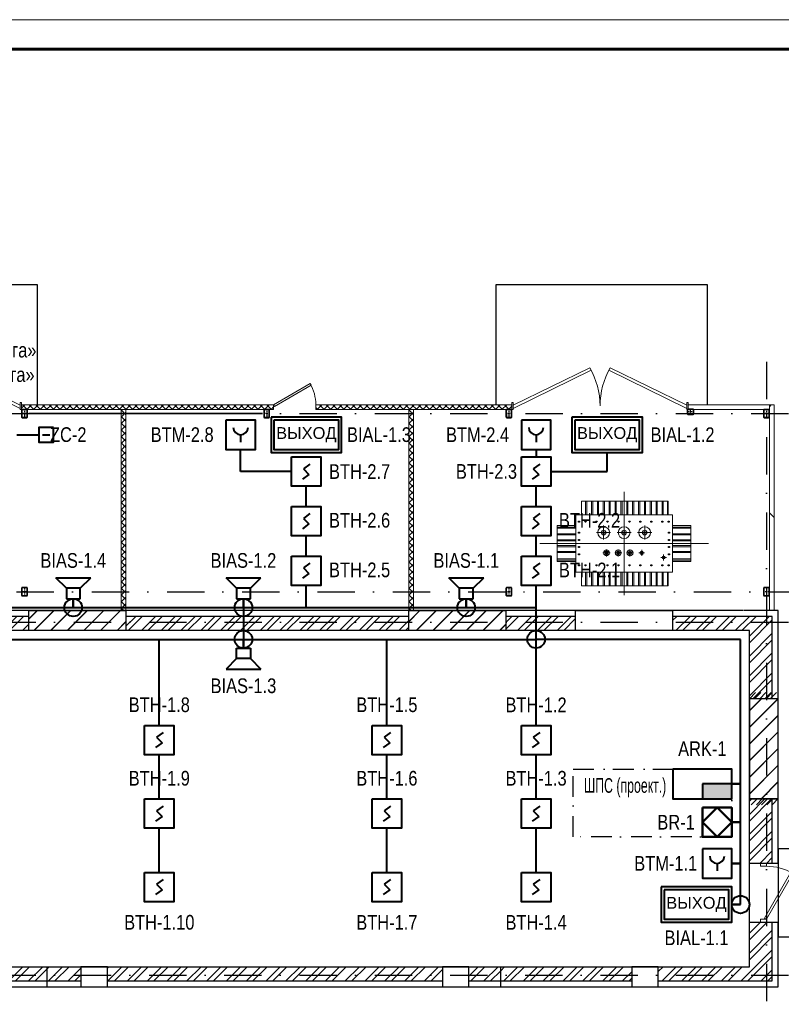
# Model space of a CAD drawing. Header units: millimetres. Extents: x 523431 to 527346, y -48565 to -47721.
# Tile 97 of 221: x 524954 to 525083, y -47888 to -47721. Entities that reach past the tile are written whole.
import ezdxf
from ezdxf import colors
from ezdxf.entities.mleader import LeaderData, LeaderLine
from ezdxf.enums import TextEntityAlignment as Align
from ezdxf.math import Vec2, Vec3

# ---------------------------------------------------------------- set-up
doc = ezdxf.new("R2010")
doc.units = ezdxf.units.MM
for name, pattern in [('CENTER', [50.8, 31.75, -6.35, 6.35, -6.35]), ('DASHDOT', [25.4, 12.7, -6.35, 0, -6.35]), ('GOST2.303 5', [24, 20, -1.5, 1, -1.5]), ('штриховаяX2', [38.1, 25.4, -12.7]), ('Штрихпунктирная', [670.277762, 352.777767, -176.388884, 0, -141.111112])]:
    doc.linetypes.add(name, pattern=pattern)
for name, color, linetype, lineweight in [('02 План', 7, 'Continuous', 25), ('centre', 1, 'CENTER', 15), ('main', 162, 'Continuous', 15), ('А_СЭНДВИЧ', 30, 'Continuous', 5), ('ВК-линия контур', 132, 'Continuous', 15), ('ВК-линия толстая', 30, 'Continuous', 60), ('ВК-Текст', 1, 'Continuous', 30), ('Двери', 250, 'Continuous', 9), ('Оповещение', 5, 'Continuous', 50), ('Пожарка', 1, 'Continuous', 40), ('Пожарная сигнализация', 1, 'Continuous', 50)]:
    doc.layers.add(name, color=color, linetype=linetype, lineweight=lineweight)
doc.layers.add('03_Осевые', color=4, linetype='GOST2.303 5')
doc.layers.add('Двери ArchiCAD_Ном._пера__3', color=7, linetype='Continuous', lineweight=18, true_color=0xff6500)
doc.styles.get("Standard").update_dxf_attribs({"font": 'arial.ttf'})
pattern_1 = [(45, (523955.264, -46927.785), (-1.683798, 1.683798), []), (45, (523956.3866, -46927.785), (-1.683798, 1.683798), [])]

# ---------------------------------------------------------------- blocks, each defined once
blk = doc.blocks.new('A$C6DC02123')
for points in [[(820, 792, 1), (798, 792, 1)], [(1080, 792, 1), (1058, 792, 1)], [(1341, 792, 1), (1318, 792, 1)], [(857, 535, 1), (835, 535, 1)], [(1006, 535, 1), (984, 535, 1)], [(1155, 535, 1), (1132, 535, 1)], [(1303, 535, 1), (1281, 535, 1)]]:
    blk.add_hatch(color=256).paths.add_polyline_path(points)
for centre, radius in [((498, 931), 7.44), ((580, 931), 7.44), ((719, 931), 7.44), ((858, 931), 7.44), ((997, 931), 7.44), ((1136, 931), 7.44), ((1275, 931), 7.44), ((1414, 931), 7.44), ((1553, 931), 7.44), ((1632, 931), 7.44), ((498, 792), 7.44), ((809, 792), 11.2), ((1069, 792), 11.2), ((1329, 792), 11.2), ((1637, 792), 7.44), ((498, 699), 7.44), ((1637, 699), 7.44), ((498, 610), 7.44), ((498, 517), 7.44), ((1637, 610), 7.44), ((1637, 517), 7.44), ((498, 378), 7.44), ((580, 378), 7.44), ((719, 378), 7.44), ((858, 378), 7.44), ((997, 378), 7.44), ((1136, 378), 7.44), ((1275, 378), 7.44), ((1414, 378), 7.44), ((1553, 378), 7.44), ((1632, 378), 7.44)]:
    blk.add_circle(centre, radius)
at = {"layer": 'centre', "lineweight": 15, "ltscale": 100}
for p, q in [((1069, 1309), (1069, 0)), ((809, 703), (809, 881)), ((1069, 703), (1069, 881)), ((1329, 703), (1329, 881)), ((720, 792), (898, 792)), ((980, 792), (1158, 792)), ((1240, 792), (1419, 792)), ((0, 654), (2138, 655)), ((801, 535), (891, 535)), ((846, 491), (846, 580)), ((950, 535), (1039, 535)), ((995, 491), (995, 580)), ((1099, 535), (1188, 535)), ((1143, 491), (1143, 580)), ((1256, 535), (1328, 535)), ((1292, 572), (1292, 499)), ((1568, 513), (1568, 441)), ((1532, 477), (1605, 477))]:
    blk.add_line(p, q, dxfattribs=at)
at = {"layer": 'main', "lineweight": 15, "ltscale": 100}
for p, q in [((1628, 1190), (530, 1190)), ((530, 1190), (530, 1016)), ((582, 1190), (582, 1016)), ((597, 1190), (597, 1016)), ((656, 1190), (656, 1016)), ((671, 1190), (671, 1016)), ((731, 1190), (731, 1016)), ((746, 1190), (746, 1016)), ((805, 1190), (805, 1016)), ((820, 1190), (820, 1016)), ((879, 1190), (879, 1016)), ((894, 1190), (894, 1016)), ((954, 1190), (954, 1016)), ((969, 1190), (969, 1016)), ((1028, 1190), (1028, 1016)), ((1043, 1190), (1043, 1016)), ((1103, 1190), (1103, 1016)), ((1117, 1190), (1117, 1016)), ((1177, 1190), (1177, 1016)), ((1192, 1190), (1192, 1016)), ((1251, 1190), (1251, 1016)), ((1266, 1190), (1266, 1016)), ((1326, 1190), (1326, 1016)), ((1341, 1190), (1341, 1016)), ((1400, 1190), (1400, 1016)), ((1415, 1190), (1415, 1016)), ((1474, 1190), (1474, 1016)), ((1489, 1190), (1489, 1016)), ((1549, 1190), (1549, 1016)), ((1564, 1190), (1564, 1016)), ((1617, 1190), (1617, 1016)), ((1628, 1190), (1628, 1016)), ((456, 1016), (1683, 1016)), ((456, 1016), (456, 293)), ((1683, 1016), (1683, 293)), ((223, 883), (223, 427)), ((223, 883), (456, 883)), ((1915, 883), (1683, 883)), ((1915, 883), (1915, 427)), ((223, 862), (456, 862)), ((223, 847), (456, 847)), ((223, 776), (456, 776)), ((223, 762), (456, 762)), ((1915, 862), (1683, 862)), ((1915, 847), (1683, 847)), ((1915, 776), (1683, 776)), ((1915, 762), (1683, 762)), ((223, 702), (456, 702)), ((223, 687), (456, 687)), ((223, 628), (456, 628)), ((1915, 702), (1683, 702)), ((1915, 687), (1683, 687)), ((1915, 628), (1683, 628)), ((223, 613), (456, 613)), ((223, 553), (456, 553)), ((223, 539), (456, 539)), ((1915, 613), (1683, 613)), ((1915, 553), (1683, 553)), ((1915, 539), (1683, 539)), ((223, 459), (456, 459)), ((223, 444), (456, 444)), ((223, 427), (456, 427)), ((1915, 459), (1683, 459)), ((1915, 444), (1683, 444)), ((1915, 427), (1683, 427)), ((456, 293), (1683, 293)), ((530, 293), (530, 119)), ((582, 293), (582, 119)), ((597, 293), (597, 119)), ((656, 293), (656, 119)), ((671, 293), (671, 119)), ((731, 293), (731, 119)), ((746, 293), (746, 119)), ((805, 293), (805, 119)), ((820, 293), (820, 119)), ((879, 293), (879, 119)), ((894, 293), (894, 119)), ((954, 293), (954, 119)), ((969, 293), (969, 119)), ((1028, 293), (1028, 119)), ((1043, 293), (1043, 119)), ((1103, 293), (1103, 119)), ((1117, 293), (1117, 119)), ((1177, 293), (1177, 119)), ((1192, 293), (1192, 119)), ((1251, 293), (1251, 119)), ((1266, 293), (1266, 119)), ((1326, 293), (1326, 119)), ((1341, 293), (1341, 119)), ((1400, 293), (1400, 119)), ((1415, 293), (1415, 119)), ((1474, 293), (1474, 119)), ((1489, 293), (1489, 119)), ((1549, 293), (1549, 119)), ((1564, 293), (1564, 119)), ((1617, 293), (1617, 119)), ((1628, 293), (1628, 119)), ((530, 119), (1628, 119))]:
    blk.add_line(p, q, dxfattribs=at)
for centre, radius in [((809, 792), 74.4), ((809, 792), 29.7), ((1069, 792), 74.4), ((1069, 792), 29.7), ((1329, 792), 74.4), ((1329, 792), 29.7), ((846, 535), 37.2), ((846, 535), 22.3), ((846, 535), 11.2), ((995, 535), 37.2), ((995, 535), 22.3), ((995, 535), 11.2), ((1143, 535), 37.2), ((1143, 535), 22.3), ((1143, 535), 11.2), ((1292, 535), 22.3), ((1292, 535), 11.2), ((1568, 477), 18.6)]:
    blk.add_circle(centre, radius, dxfattribs=at)
blk = doc.blocks.new('*U29')
at = {"layer": 'ВК-линия контур', "color": 0}
blk.add_line((-420, 297), (0, 297), dxfattribs=at)
at = {"layer": 'ВК-линия толстая', "color": 0}
blk.add_lwpolyline([(-400, 5), (-400, 292), (-5, 292), (-5, 5)], close=True, dxfattribs=at)
at = {"layer": 'ВК-Текст', "color": 0}
blk.add_attdef('ЛИСТ_АЛ', text='', height=2.5, dxfattribs=at).set_placement((-10, 288.5), align=Align.MIDDLE_CENTER)
at = {"layer": 'ВК-Текст', "color": 0, "ltscale": 0.5}
blk.add_attdef('ВЕРХНИЙ_ШИФР', text='', height=0.000005, rotation=180, dxfattribs=at).set_placement((-400, 278), align=Align.MIDDLE_CENTER)
at = {"layer": 'ВК-Текст', "color": 0, "flags": 12}
blk.add_attdef('ФОРМАТ_ЛИСТА', (-42, 1.56), '', height=2.5, dxfattribs=at)
blk = doc.blocks.new('Преобразователь')
at = {"layer": 'Пожарная сигнализация', "color": 1}
for p, q in [((0, 250), (250, 500)), ((500, 250), (250, 500)), ((0, 250), (250, 0)), ((500, 250), (250, 0))]:
    blk.add_line(p, q, dxfattribs=at)
blk.add_lwpolyline([(0, 500), (0, 0), (500, 0), (500, 500), (0, 500)], dxfattribs=at)
blk = doc.blocks.new('A$C34590278')
at = {"layer": 'Пожарка'}
h = blk.add_hatch(color=1, dxfattribs=at)
h.dxf.hatch_style = 1
h.paths.add_polyline_path([(1000, 250), (500, 250), (500, 0), (1000, 0)])
for points in [[(0, 500), (0, 0), (1000, 0), (1000, 500), (0, 500)], [(500, 250), (500, 0), (1000, 0), (1000, 250), (500, 250)]]:
    blk.add_lwpolyline(points, dxfattribs=at)
blk = doc.blocks.new('A$C163B6CB7')
at = {"layer": 'Пожарка', "color": 5}
blk.add_line((250, 250), (250, 125), dxfattribs=at)
blk.add_lwpolyline([(0, 500), (0, 0), (500, 0), (500, 500), (0, 500)], dxfattribs=at)
blk.add_arc((250, 375), 125, 180, 0, dxfattribs=at)
blk = doc.blocks.new('Пожарный извещатель ИПД-3.1М')
at = {"layer": 'Пожарка', "lineweight": 40}
for p, q in [((314, 378), (202, 298)), ((298, 202), (186, 122)), ((202, 298), (298, 202))]:
    blk.add_line(p, q, dxfattribs=at)
blk.add_lwpolyline([(0, 500), (500, 500), (500, 0), (0, 0)], close=True, dxfattribs=at)
blk = doc.blocks.new('Оконченый резистор 4.7 кОм')
at = {"layer": 'Пожарка', "lineweight": 40}
blk.add_line((188, 125), (63, 125), dxfattribs=at)
blk.add_lwpolyline([(0, 250), (250, 250), (250, 0), (0, 0)], close=True, dxfattribs=at)
blk = doc.blocks.new('A$C08A60FE7')
at = {"layer": 'Пожарка', "color": 3}
for p, q in [((0, 356), (593, 356)), ((178, 178), (0, 356)), ((415, 178), (593, 356)), ((415, 178), (178, 178)), ((178, 178), (178, 0)), ((415, 0), (415, 178)), ((178, 0), (415, 0))]:
    blk.add_line(p, q, dxfattribs=at)
blk = doc.blocks.new('A$C4E2E501D')
at = {"layer": 'Пожарка', "color": 3, "ltscale": 20}
for points in [[(0, 600), (0, 0), (1200, 0), (1200, 600), (0, 600)], [(50, 550), (50, 50), (1150, 50), (1150, 550), (50, 550)]]:
    blk.add_lwpolyline(points, dxfattribs=at)
at = {"layer": 'Пожарка', "color": 7, "insert": (600, 300), "char_height": 200, "attachment_point": 5}
blk.add_mtext('ВЫХОД', dxfattribs=at)
blk = doc.blocks.new('A$C78B37933')
at = {"layer": 'Пожарка', "color": 6}
blk.add_circle((100, 100), 100, dxfattribs=at)
blk = doc.blocks.new('_Oblique')
at = {"color": 0, "linetype": 'ByBlock', "lineweight": -2}
blk.add_line((-0.5, -0.5), (0.5, 0.5), dxfattribs=at)
blk = doc.blocks.new('IFC Дверь - Распашная')
at = {"layer": 'Двери ArchiCAD_Ном._пера__3', "color": 0, "linetype": 'Continuous'}
for p, q in [((-329, 450), (-349, 415)), ((-349, 415), (430, -35)), ((450, 0), (-329, 450)), ((-500, 0), (-450, 0)), ((-450, -100), (-450, 0)), ((430, -35), (450, 0)), ((500, 0), (450, 0)), ((450, -100), (450, 0)), ((-500, -100), (-450, -100)), ((500, -100), (450, -100))]:
    blk.add_line(p, q, dxfattribs=at)
blk.add_arc((450, 0), 900, 150, 180, dxfattribs=at)
blk = doc.blocks.new('ворота')
at = {"layer": 'Двери', "color": 0}
for p, q in [((80334, -53636), (81635, -53000)), ((80334, -53693), (81660, -53043)), ((83284, -53693), (81959, -53043)), ((83284, -53636), (81984, -53000))]:
    blk.add_line(p, q, dxfattribs=at)
for points in [[(80309, -53710), (80334, -53710), (80334, -53590), (80309, -53590)], [(83284, -53710), (83309, -53710), (83309, -53590), (83284, -53590)]]:
    blk.add_lwpolyline(points, close=True, dxfattribs=at)
for centre, start, end in [((80509, -53650), 0, 30), ((83109, -53650), 150, 180)]:
    blk.add_arc(centre, 1300, start, end, dxfattribs=at)
blk = doc.blocks.new('*U72')
for points in [[(-38, -50), (38, -50, 0.414214), (50, -38), (50, 38, 0.414214), (38, 50), (-38, 50, 0.414214), (-50, 38), (-50, -38, 0.414214)], [(-38, -44), (38, -44, 0.414214), (44, -38), (44, 38, 0.414214), (38, 44), (-38, 44, 0.414214), (-44, 38), (-44, -38, 0.414214)]]:
    blk.add_lwpolyline(points, format="xyb", close=True)
at = {"layer": '03_Осевые'}
for p, q in [((-50, 0), (50, 0)), ((0, -50), (0, 50))]:
    blk.add_line(p, q, dxfattribs=at)
blk = doc.blocks.new('*U74')
for points in [[(-38, -70), (38, -70, 0.414214), (50, -58), (50, 58, 0.414214), (38, 70), (-38, 70, 0.414214), (-50, 58), (-50, -58, 0.414214)], [(-38, -64), (38, -64, 0.414214), (44, -58), (44, 58, 0.414214), (38, 64), (-38, 64, 0.414214), (-44, 58), (-44, -58, 0.414214)]]:
    blk.add_lwpolyline(points, format="xyb", close=True)
at = {"layer": '03_Осевые'}
for p, q in [((-50, 0), (50, 0)), ((0, -70), (0, 70))]:
    blk.add_line(p, q, dxfattribs=at)
blk = doc.blocks.new('*U75')
for points in [[(-38, -70), (38, -70, 0.414214), (50, -58), (50, 58, 0.414214), (38, 70), (-38, 70, 0.414214), (-50, 58), (-50, -58, 0.414214)], [(-38, -64), (38, -64, 0.414214), (44, -58), (44, 58, 0.414214), (38, 64), (-38, 64, 0.414214), (-44, 58), (-44, -58, 0.414214)]]:
    blk.add_lwpolyline(points, format="xyb", close=True)
at = {"layer": '03_Осевые'}
for p, q in [((-50, 0), (50, 0)), ((0, -70), (0, 70))]:
    blk.add_line(p, q, dxfattribs=at)
blk = doc.blocks.new('*U76')
for points in [[(-38, -70), (38, -70, 0.414214), (50, -58), (50, 58, 0.414214), (38, 70), (-38, 70, 0.414214), (-50, 58), (-50, -58, 0.414214)], [(-38, -64), (38, -64, 0.414214), (44, -58), (44, 58, 0.414214), (38, 64), (-38, 64, 0.414214), (-44, 58), (-44, -58, 0.414214)]]:
    blk.add_lwpolyline(points, format="xyb", close=True)
at = {"layer": '03_Осевые'}
for p, q in [((-50, 0), (50, 0)), ((0, -70), (0, 70))]:
    blk.add_line(p, q, dxfattribs=at)
blk = doc.blocks.new('*U77')
for points in [[(-38, -70), (38, -70, 0.414214), (50, -58), (50, 58, 0.414214), (38, 70), (-38, 70, 0.414214), (-50, 58), (-50, -58, 0.414214)], [(-38, -64), (38, -64, 0.414214), (44, -58), (44, 58, 0.414214), (38, 64), (-38, 64, 0.414214), (-44, 58), (-44, -58, 0.414214)]]:
    blk.add_lwpolyline(points, format="xyb", close=True)
at = {"layer": '03_Осевые'}
for p, q in [((-50, 0), (50, 0)), ((0, -70), (0, 70))]:
    blk.add_line(p, q, dxfattribs=at)
blk = doc.blocks.new('*U78')
for points in [[(-38, -70), (38, -70, 0.414214), (50, -58), (50, 58, 0.414214), (38, 70), (-38, 70, 0.414214), (-50, 58), (-50, -58, 0.414214)], [(-38, -64), (38, -64, 0.414214), (44, -58), (44, 58, 0.414214), (38, 64), (-38, 64, 0.414214), (-44, 58), (-44, -58, 0.414214)]]:
    blk.add_lwpolyline(points, format="xyb", close=True)
at = {"layer": '03_Осевые'}
for p, q in [((-50, 0), (50, 0)), ((0, -70), (0, 70))]:
    blk.add_line(p, q, dxfattribs=at)
blk = doc.blocks.new('*U79')
for points in [[(-38, -70), (38, -70, 0.414214), (50, -58), (50, 58, 0.414214), (38, 70), (-38, 70, 0.414214), (-50, 58), (-50, -58, 0.414214)], [(-38, -64), (38, -64, 0.414214), (44, -58), (44, 58, 0.414214), (38, 64), (-38, 64, 0.414214), (-44, 58), (-44, -58, 0.414214)]]:
    blk.add_lwpolyline(points, format="xyb", close=True)
at = {"layer": '03_Осевые'}
for p, q in [((-50, 0), (50, 0)), ((0, -70), (0, 70))]:
    blk.add_line(p, q, dxfattribs=at)
blk = doc.blocks.new('*U80')
for points in [[(-38, -70), (38, -70, 0.414214), (50, -58), (50, 58, 0.414214), (38, 70), (-38, 70, 0.414214), (-50, 58), (-50, -58, 0.414214)], [(-38, -64), (38, -64, 0.414214), (44, -58), (44, 58, 0.414214), (38, 64), (-38, 64, 0.414214), (-44, 58), (-44, -58, 0.414214)]]:
    blk.add_lwpolyline(points, format="xyb", close=True)
at = {"layer": '03_Осевые'}
for p, q in [((-50, 0), (50, 0)), ((0, -70), (0, 70))]:
    blk.add_line(p, q, dxfattribs=at)

msp = doc.modelspace()

# ---------------------------------------------------------------- hatches: boundary and pattern name
at = {"layer": '02 План', "linetype": 'ByBlock'}
h = msp.add_hatch(dxfattribs=at)
h.set_pattern_fill('ANSI32', color=256, scale=0.25)
h.set_pattern_definition(pattern_1)
h.paths.add_polyline_path([(524955.45, -47822.23), (524944.8, -47822.23), (524944.8, -47824.63), (524955.45, -47824.63)])
at = {"layer": '02 План'}
h = msp.add_hatch(dxfattribs=at)
h.set_pattern_fill('JIS_LC_20', color=256, scale=0.1)
h.set_pattern_definition([(45, (523955.264, -46927.785), (-1.4142136, 1.4142136), []), (45, (523955.304, -46927.785), (-1.4142136, 1.4142136), [])])
h.paths.add_polyline_path([(524971.95, -47824.63), (524955.45, -47824.63), (524955.45, -47821.23), (524971.95, -47821.23)])
h.paths.add_polyline_path([(525036.55, -47824.63), (525020.05, -47824.63), (525020.05, -47821.23), (525036.55, -47821.23)])
at = {"layer": '02 План', "linetype": 'ByBlock'}
h = msp.add_hatch(dxfattribs=at)
h.set_pattern_fill('ANSI32', color=256, scale=0.25)
h.set_pattern_definition(pattern_1)
h.paths.add_polyline_path([(525020.05, -47822.23), (524971.95, -47822.23), (524971.95, -47824.63), (525020.05, -47824.63)])
h = msp.add_hatch(dxfattribs=at)
h.set_pattern_fill('ANSI32', color=256, scale=0.25)
h.set_pattern_definition(pattern_1)
h.paths.add_polyline_path([(525048.45, -47822.23), (525036.55, -47822.23), (525036.55, -47824.63), (525048.45, -47824.63)])
h = msp.add_hatch(dxfattribs=at)
h.set_pattern_fill('ANSI32', color=256, scale=0.25)
h.set_pattern_definition(pattern_1)
h.paths.add_polyline_path([(525077, -47824.63), (525077, -47822.23), (525064.95, -47822.23), (525064.95, -47824.63)])
h.paths.add_polyline_path([(525077, -47822.23), (525077, -47824.63), (525078, -47824.63), (525078, -47836.18), (525081.9, -47836.18), (525081.9, -47822.23)])
at = {"layer": '02 План'}
h = msp.add_hatch(dxfattribs=at)
h.set_pattern_fill('JIS_LC_20', color=256, scale=0.1)
h.set_pattern_definition([(45, (523908.7225, -46942.785), (-1.4142136, 1.4142136), []), (45, (523908.7625, -46942.785), (-1.4142136, 1.4142136), [])])
h.paths.add_polyline_path([(524913.8, -47853.23), (524908.91, -47853.23), (524908.91, -47836.23), (524913.8, -47836.23)])
h.paths.add_polyline_path([(525082.9, -47853.23), (525078, -47853.23), (525078, -47836.23), (525082.9, -47836.23)])
at = {"layer": '02 План', "linetype": 'ByBlock'}
h = msp.add_hatch(dxfattribs=at)
h.set_pattern_fill('ANSI32', color=256, scale=0.25)
h.set_pattern_definition(pattern_1)
h.paths.add_polyline_path([(525081.9, -47864.23), (525081.9, -47853.21), (525078, -47853.21), (525078, -47864.23)])
h = msp.add_hatch(dxfattribs=at)
h.set_pattern_fill('ANSI32', color=256, scale=0.25)
h.set_pattern_definition(pattern_1)
h.paths.add_polyline_path([(525062.5, -47884.23), (525081.9, -47884.23), (525081.9, -47874.23), (525078, -47874.23), (525078, -47881.83), (525062.5, -47881.83)])
h = msp.add_hatch(dxfattribs=at)
h.set_pattern_fill('ANSI32', color=256, scale=0.25)
h.set_pattern_definition(pattern_1)
h.paths.add_polyline_path([(524958.5, -47884.23), (524958.5, -47881.83), (524935.8, -47881.83), (524935.8, -47884.23)])
h = msp.add_hatch(dxfattribs=at)
h.set_pattern_fill('ANSI32', color=256, scale=0.25)
h.set_pattern_definition(pattern_1)
h.paths.add_polyline_path([(524958.5, -47884.23), (524964.3, -47884.23), (524964.3, -47881.83), (524958.5, -47881.83)])
h = msp.add_hatch(dxfattribs=at)
h.set_pattern_fill('ANSI32', color=256, scale=0.25)
h.set_pattern_definition(pattern_1)
h.paths.add_polyline_path([(524968.8, -47884.23), (525025.8, -47884.23), (525025.8, -47881.83), (524968.8, -47881.83)])
h = msp.add_hatch(dxfattribs=at)
h.set_pattern_fill('ANSI32', color=256, scale=0.25)
h.set_pattern_definition(pattern_1)
h.paths.add_polyline_path([(525030.3, -47884.23), (525035.7, -47884.23), (525035.7, -47881.83), (525030.3, -47881.83)])
h = msp.add_hatch(dxfattribs=at)
h.set_pattern_fill('ANSI32', color=256, scale=0.25)
h.set_pattern_definition(pattern_1)
h.paths.add_polyline_path([(525035.7, -47884.23), (525058, -47884.23), (525058, -47881.83), (525035.7, -47881.83)])
at = {"layer": 'А_СЭНДВИЧ'}
h = msp.add_hatch(dxfattribs=at)
h.set_pattern_fill('NET', scale=0.25, angle=45)
h.set_pattern_definition([(45, (524337.1853, -47261.0849), (-0.561266, 0.561266), []), (135, (524337.1853, -47261.0849), (-0.561266, -0.561266), [])])
h.paths.add_polyline_path([(524997.05, -47787.03), (524997.05, -47786.23), (524954.2, -47786.23), (524954.2, -47787.03)])
h.paths.add_polyline_path([(525004.25, -47786.23), (525004.25, -47787.03), (525037.6, -47787.03), (525037.6, -47786.23)])
h = msp.add_hatch(dxfattribs=at)
h.set_pattern_fill('NET', color=256, scale=0.25, angle=-45)
h.set_pattern_definition([(315, (525497.0922, -47133.2869), (0.561266, 0.561266), []), (45, (525497.0922, -47133.2869), (-0.561266, 0.561266), [])])
h.paths.add_polyline_path([(524971.15, -47787.03), (524971.15, -47821.23), (524971.95, -47821.23), (524971.95, -47787.03)])
h = msp.add_hatch(dxfattribs=at)
h.set_pattern_fill('NET', color=256, scale=0.25, angle=-45)
h.set_pattern_definition([(315, (525545.9922, -47133.2869), (0.561266, 0.561266), []), (45, (525545.9922, -47133.2869), (-0.561266, 0.561266), [])])
h.paths.add_polyline_path([(525020.05, -47787.03), (525020.05, -47821.23), (525020.85, -47821.23), (525020.85, -47787.03)])
h = msp.add_hatch(dxfattribs=at)
h.set_pattern_fill('NET', color=256, scale=12.5, angle=45)
h.set_pattern_definition([(45, (261894.72, -24278.563), (-28.0633004, 28.0633004), []), (135, (261894.72, -24278.563), (-28.0633004, -28.0633004), [])])
h.paths.add_polyline_path([(525082.2, -47786.23), (525082.2, -47821.23), (525081.4, -47821.23), (525081.4, -47786.23)])

# ---------------------------------------------------------------- linework, layer by layer
at = {"linetype": 'Штрихпунктирная', "ltscale": 0.01}
msp.add_lwpolyline([(525048, -47848.22), (525075, -47848.23), (525075, -47859.74), (525048, -47859.72), (525048, -47848.22)], dxfattribs=at)
at = {"layer": '02 План'}
for p, q in [((525078, -47881.83), (525078, -47864.23)), ((525035.7, -47881.83), (525078, -47881.83))]:
    msp.add_line(p, q, dxfattribs=at)
for points in [[(524956.9, -47786.23), (524956.9, -47765.83), (524920.9, -47765.83), (524920.9, -47786.23)], [(525070.9, -47786.23), (525070.9, -47765.83), (525034.9, -47765.83), (525034.9, -47786.23)], [(525076.88, -47821.23), (524908.9, -47821.23), (524908.9, -47885.23), (524958.5, -47885.23)], [(524955.45, -47822.23), (524944.8, -47822.23)], [(525020.05, -47822.23), (524971.95, -47822.23)], [(525048.45, -47822.23), (525036.55, -47822.23)], [(525077, -47822.23), (525064.95, -47822.23)], [(525082.9, -47864.23), (525082.9, -47821.23), (525077, -47821.23)], [(525081.9, -47836.21), (525081.9, -47822.23), (525077, -47822.23)], [(525067, -47824.63), (524913.8, -47824.63), (524913.8, -47881.83), (524958.5, -47881.83)], [(525078, -47864.23), (525078, -47824.63), (525067, -47824.63)], [(525081.9, -47864.23), (525081.9, -47853.21)], [(525082.9, -47864.23), (525078, -47864.23)], [(525035.7, -47885.23), (525082.9, -47885.23), (525082.9, -47874.23)], [(525062.5, -47884.23), (525081.9, -47884.23), (525081.9, -47874.23)], [(524958.5, -47881.83), (525035.7, -47881.83)], [(524958.5, -47881.83), (524958.5, -47885.23)], [(525035.7, -47885.23), (525035.7, -47881.83)], [(524935.8, -47884.23), (524958.5, -47884.23)], [(524958.5, -47884.23), (524964.3, -47884.23)], [(524968.8, -47884.23), (525025.8, -47884.23)], [(525030.3, -47884.23), (525035.7, -47884.23)], [(525035.7, -47884.23), (525058, -47884.23)], [(524958.5, -47885.23), (525035.7, -47885.23)]]:
    msp.add_lwpolyline(points, dxfattribs=at)
at = {"layer": '02 План', "linetype": 'DASHDOT', "ltscale": 0.5}
for points in [[(525080.9, -47778.94), (525080.9, -47909.33)], [(524886.3, -47787.73), (525102.67, -47787.73)], [(524889.34, -47818.03), (525102.67, -47818.03)], [(524886.3, -47823.23), (525102.67, -47823.23)], [(524886.28, -47883.23), (525102.67, -47883.23)]]:
    msp.add_lwpolyline(points, dxfattribs=at)
at = {"layer": '02 План', "linetype": 'CENTER', "ltscale": 200, "const_width": 0.3}
msp.add_lwpolyline([(524955.4, -47787.73), (524995.2, -47787.73)], dxfattribs=at)
at = {"layer": '02 План'}
for points in [[(524971.95, -47824.63), (524955.45, -47824.63), (524955.45, -47821.23), (524971.95, -47821.23)], [(525036.55, -47824.63), (525020.05, -47824.63), (525020.05, -47821.23), (525036.55, -47821.23)], [(525064.95, -47824.63), (525048.45, -47824.63), (525048.45, -47821.23), (525064.95, -47821.23)], [(525082.9, -47853.23), (525082.9, -47836.23), (525078, -47836.23), (525078, -47853.23)], [(525082.9, -47876.73), (525097.9, -47876.73), (525097.9, -47861.73), (525082.9, -47861.73)], [(524964.3, -47885.23), (524968.8, -47885.23), (524968.8, -47881.83), (524964.3, -47881.83)], [(525025.8, -47885.23), (525030.3, -47885.23), (525030.3, -47881.83), (525025.8, -47881.83)], [(525058, -47885.23), (525062.5, -47885.23), (525062.5, -47881.83), (525058, -47881.83)]]:
    msp.add_lwpolyline(points, close=True, dxfattribs=at)
at = {"layer": '02 План', "flags": 128}
for points in [[(525078, -47836.23), (525079.04, -47835.18)], [(525078, -47836.21), (525082.9, -47836.21)], [(525078.88, -47836.23), (525079.93, -47835.18)], [(525079.77, -47836.23), (525080.82, -47835.18)], [(525080.65, -47836.23), (525081.7, -47835.18)], [(525081.54, -47836.23), (525082.59, -47835.18)], [(525078, -47853.21), (525082.9, -47853.21)], [(525079.37, -47853.2), (525078.32, -47854.25)], [(525080.25, -47853.2), (525079.21, -47854.25)], [(525081.14, -47853.2), (525080.09, -47854.25)], [(525082.02, -47853.2), (525080.98, -47854.25)], [(525082.91, -47853.2), (525081.86, -47854.25)], [(525078, -47874.23), (525082.9, -47874.23)]]:
    msp.add_lwpolyline(points, dxfattribs=at)
at = {"layer": 'А_СЭНДВИЧ', "color": 7}
for points in [[(524997.05, -47786.23), (524954.2, -47786.23), (524954.2, -47787.03), (524997.05, -47787.03)], [(525004.25, -47787.03), (525037.6, -47787.03), (525037.6, -47786.23), (525004.25, -47786.23)]]:
    msp.add_lwpolyline(points, dxfattribs=at)
at = {"layer": 'А_СЭНДВИЧ'}
for points in [[(524971.15, -47787.03), (524971.15, -47821.23), (524971.95, -47821.23), (524971.95, -47787.03)], [(525020.05, -47787.03), (525020.05, -47821.23), (525020.85, -47821.23), (525020.85, -47787.03)], [(525081.4, -47787.03), (525067.6, -47787.03), (525067.6, -47786.23), (525081.4, -47786.23)], [(525082.2, -47786.23), (525082.2, -47821.23), (525081.4, -47821.23), (525081.4, -47786.23)]]:
    msp.add_lwpolyline(points, close=True, dxfattribs=at)
at = {"layer": 'Двери ArchiCAD_Ном._пера__3', "color": 0, "linetype": 'Continuous'}
for p, q in [((524997.05, -47786.23), (525003.28, -47782.63)), ((525003.28, -47782.63), (525003.44, -47782.91)), ((525003.44, -47782.91), (524997.21, -47786.51)), ((524997.05, -47787.03), (524997.05, -47786.23)), ((524997.21, -47786.51), (524997.05, -47786.23)), ((525004.25, -47787.03), (525004.25, -47786.23))]:
    msp.add_line(p, q, dxfattribs=at)
at = {"layer": 'Двери ArchiCAD_Ном._пера__3', "color": 0, "linetype": 'Continuous', "extrusion": (0, 0, -1)}
msp.add_ellipse((524997.05, -47786.23), major_axis=(5.09, 5.09), ratio=1, start_param=0.261799, end_param=0.785398, dxfattribs=at)
at = {"layer": 'Оповещение', "color": 3, "linetype": 'Штрихпунктирная'}
for p, q in [((524963, -47819.23), (524963, -47820.73)), ((524991.94, -47819.23), (524991.94, -47820.73)), ((525029.85, -47819.23), (525029.85, -47820.73)), ((524991.94, -47827.63), (524991.94, -47826.13))]:
    msp.add_line(p, q, dxfattribs=at)
at = {"layer": 'Оповещение', "linetype": 'штриховаяX2', "ltscale": 10}
msp.add_line((525075, -47871.23), (525076.5, -47871.23), dxfattribs=at)
at = {"layer": 'Пожарка', "ltscale": 0.2}
for p, q in [((524953.39, -47791.33), (524957.14, -47791.33)), ((524991.47, -47797.59), (524991.47, -47793.83)), ((525041.72, -47793.83), (525041.72, -47795.09)), ((525053.81, -47797.59), (525053.81, -47794.33)), ((525000.11, -47797.59), (524991.47, -47797.59)), ((525044.22, -47797.59), (525053.81, -47797.59)), ((525002.61, -47803.53), (525002.61, -47800.09)), ((525041.72, -47803.53), (525041.72, -47800.09)), ((525002.61, -47811.96), (525002.61, -47808.53)), ((525041.72, -47811.96), (525041.72, -47808.53)), ((525002.61, -47820.73), (525002.61, -47816.96)), ((525041.72, -47820.73), (525041.72, -47816.96)), ((524963, -47819.23), (524963, -47820.73)), ((524991.94, -47819.23), (524991.94, -47826.13)), ((525029.85, -47819.23), (525029.85, -47820.73)), ((524950.89, -47820.73), (524977.63, -47820.73)), ((524977.63, -47820.73), (524991.94, -47820.73)), ((524991.94, -47820.73), (525016.34, -47820.73)), ((525016.34, -47820.73), (525041.72, -47820.73)), ((525041.72, -47826.13), (525041.72, -47820.73)), ((524950.89, -47826.13), (524977.63, -47826.13)), ((524977.63, -47840.77), (524977.63, -47826.13)), ((524977.63, -47826.13), (524991.94, -47826.13)), ((524991.94, -47826.13), (524991.94, -47827.63)), ((524991.94, -47827.63), (524991.94, -47826.13)), ((524991.94, -47826.13), (525016.34, -47826.13)), ((525016.34, -47840.77), (525016.34, -47826.13)), ((525016.34, -47826.13), (525041.72, -47826.13)), ((525041.72, -47840.77), (525041.72, -47826.13)), ((525076.5, -47826.13), (525041.72, -47826.13)), ((525076.5, -47850.73), (525076.5, -47826.13)), ((524977.63, -47853.27), (524977.63, -47845.77)), ((525016.34, -47853.27), (525016.34, -47845.77)), ((525041.72, -47853.27), (525041.72, -47845.77)), ((525076.5, -47850.73), (525075, -47850.73)), ((525075, -47850.73), (525076.5, -47850.73)), ((525076.5, -47857.23), (525076.5, -47850.73)), ((525076.5, -47857.23), (525075, -47857.23)), ((525075, -47857.23), (525076.5, -47857.23)), ((525076.5, -47864.23), (525076.5, -47857.23)), ((524977.63, -47865.77), (524977.63, -47858.27)), ((525016.34, -47865.77), (525016.34, -47858.27)), ((525041.72, -47865.77), (525041.72, -47858.27)), ((525076.5, -47864.23), (525075, -47864.23)), ((525075, -47864.23), (525076.5, -47864.23)), ((525076.5, -47871.23), (525076.5, -47864.23)), ((525075, -47871.23), (525076.5, -47871.23))]:
    msp.add_line(p, q, dxfattribs=at)

# ---------------------------------------------------------------- block references
msp.add_blockref('*U29', (525202.29, -48017.75))
at = {"layer": '02 План', "color": 0, "yscale": 0.01, "zscale": 0.01}
for p, xscale in [((524121.1, -47249.93), 0.01), ((525870.69, -47249.93), -0.01)]:
    msp.add_blockref('ворота', p, dxfattribs=dict(at, xscale=xscale))
at = {"layer": '02 План', "yscale": 0.01, "zscale": 0.01}
for name, p, xscale, rotation in [('*U80', (524954.7, -47787.73), 0.01, 180.0099999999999), ('*U79', (524995.9, -47787.73), 0.01, 180.0099999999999), ('*U78', (525037.1, -47787.73), 0.01, 180.0099999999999), ('*U72', (525068, -47787.43), -0.01, 0.009999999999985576), ('*U77', (525080.9, -47787.73), 0.01, 180.0099999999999), ('*U74', (524954.7, -47818.03), 0.01, 180.0099999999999), ('*U75', (525037.1, -47818.03), 0.01, 180.0099999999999), ('*U76', (525080.9, -47818.03), 0.01, 180.0099999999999)]:
    msp.add_blockref(name, p, dxfattribs=dict(at, xscale=xscale, rotation=rotation))
at = {"layer": '02 План', "color": 1, "ltscale": 0.2, "xscale": 0.01343971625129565, "yscale": 0.01343971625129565, "zscale": 0.01343971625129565}
msp.add_blockref('A$C6DC02123', (525042.33, -47818.62), dxfattribs=at)
at = {"layer": '02 План', "color": 0, "linetype": 'Continuous', "xscale": 0.01, "yscale": 0.01, "zscale": 10, "rotation": 270}
msp.add_blockref('IFC Дверь - Распашная', (525080.9, -47869.23), dxfattribs=at)
at = {"layer": 'Оповещение', "linetype": 'штриховаяX2', "ltscale": 10, "xscale": 0.01, "yscale": 0.01, "zscale": 0.01}
for name, p in [('A$C4E2E501D', (524996.64, -47794.33)), ('A$C4E2E501D', (525047.81, -47794.33)), ('A$C08A60FE7', (524960.04, -47819.23)), ('A$C08A60FE7', (524988.98, -47819.23)), ('A$C08A60FE7', (525026.88, -47819.23)), ('A$C4E2E501D', (525063, -47874.23))]:
    msp.add_blockref(name, p, dxfattribs=at)
at = {"layer": 'Оповещение', "linetype": 'штриховаяX2', "ltscale": 10, "xscale": -0.01, "yscale": 0.01, "zscale": 0.01, "rotation": 180}
msp.add_blockref('A$C08A60FE7', (524988.98, -47827.63), dxfattribs=at)
at = {"layer": 'Пожарка', "yscale": 0.01, "zscale": 0.01}
for name, p, xscale in [('A$C163B6CB7', (524988.97, -47793.83), 0.01), ('A$C163B6CB7', (525039.22, -47793.83), 0.01), ('Оконченый резистор 4.7 кОм', (524959.64, -47792.58), -0.01), ('Пожарный извещатель ИПД-3.1М', (525000.11, -47800.09), 0.01), ('Пожарный извещатель ИПД-3.1М', (525039.22, -47800.09), 0.01), ('Пожарный извещатель ИПД-3.1М', (525000.11, -47808.53), 0.01), ('Пожарный извещатель ИПД-3.1М', (525039.22, -47808.53), 0.01), ('Пожарный извещатель ИПД-3.1М', (525000.11, -47816.96), 0.01), ('Пожарный извещатель ИПД-3.1М', (525039.22, -47816.96), 0.01), ('Пожарный извещатель ИПД-3.1М', (524975.13, -47845.77), 0.01), ('Пожарный извещатель ИПД-3.1М', (525013.84, -47845.77), 0.01), ('Пожарный извещатель ИПД-3.1М', (525039.22, -47845.77), 0.01), ('Пожарный извещатель ИПД-3.1М', (524975.13, -47858.27), 0.01), ('Пожарный извещатель ИПД-3.1М', (525013.84, -47858.27), 0.01), ('Пожарный извещатель ИПД-3.1М', (525039.22, -47858.27), 0.01), ('A$C163B6CB7', (525070, -47866.73), 0.01), ('Пожарный извещатель ИПД-3.1М', (524975.13, -47870.77), 0.01), ('Пожарный извещатель ИПД-3.1М', (525013.84, -47870.77), 0.01), ('Пожарный извещатель ИПД-3.1М', (525039.22, -47870.77), 0.01)]:
    msp.add_blockref(name, p, dxfattribs=dict(at, xscale=xscale))
at = {"layer": 'Пожарка', "color": 1, "xscale": 0.015, "yscale": 0.015, "zscale": 0.015, "rotation": 90}
for p in [(524964.5, -47822.23), (524993.44, -47822.23), (525031.35, -47822.23), (524993.44, -47827.63), (525043.22, -47827.63), (525078, -47872.73)]:
    msp.add_blockref('A$C78B37933', p, dxfattribs=at)
at = {"layer": 'Пожарка', "color": 7, "xscale": 0.01, "yscale": 0.01, "zscale": 0.01}
msp.add_blockref('A$C34590278', (525065, -47853.23), dxfattribs=at)
at = {"layer": 'Пожарная сигнализация', "ltscale": 25, "xscale": 0.01, "yscale": 0.01, "zscale": 0.01}
msp.add_blockref('Преобразователь', (525070, -47859.73), dxfattribs=at)

# ---------------------------------------------------------------- texts
at = {"layer": 'Пожарка', "lineweight": 0, "char_height": 2.5, "width": 1.2732925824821e-13, "attachment_point": 5}
for s, insert in [('{\\W0.8;\\C0;ZC-2}', (524962.14, -47791.33)), ('{\\W0.8;\\C0;BТМ-2.8}', (524981.52, -47791.33)), ('{\\W0.8;\\C0;BIAL-1.3}', (525015, -47791.33)), ('{\\W0.8;\\C0;BТМ-2.4}', (525031.77, -47791.33)), ('{\\W0.8;\\C0;BIAL-1.2}', (525066.63, -47791.33)), ('{\\W0.8;\\C0;BТН-2.7}', (525011.7, -47797.59)), ('{\\W0.8;\\C0;BТН-2.3}', (525033.28, -47797.59)), ('{\\W0.8;\\C0;BТН-2.6}', (525011.7, -47805.89)), ('{\\W0.8;\\C0;BТН-2.2}', (525050.81, -47805.89)), ('{\\W0.8;\\C0;BIAS-1.4}', (524963, -47812.73)), ('{\\W0.8;\\C0;BIAS-1.2}', (524991.94, -47812.73)), ('{\\W0.8;\\C0;BIAS-1.1}', (525029.85, -47812.73)), ('{\\W0.8;\\C0;BТН-2.5}', (525011.7, -47814.33)), ('{\\W0.8;\\C0;BТН-2.1}', (525050.81, -47814.33)), ('{\\W0.8;\\C0;BIAS-1.3}', (524991.94, -47834.04)), ('{\\W0.8;\\C0;BТН-1.8}', (524977.63, -47837.27)), ('{\\W0.8;\\C0;BТН-1.5}', (525016.34, -47837.27)), ('{\\W0.8;\\C0;BТН-1.2}', (525041.72, -47837.27)), ('{\\W0.6;\\C0;ШПС (проект.)}', (525056.86, -47851.36)), ('{\\W0.8;\\C0;BТН-1.9}', (524977.63, -47849.77)), ('{\\W0.8;\\C0;BТН-1.6}', (525016.34, -47849.77)), ('{\\W0.8;\\C0;BТН-1.3}', (525041.72, -47849.77)), ('{\\W0.8;\\C0;BТМ-1.1}', (525063.77, -47864.23)), ('{\\W0.8;\\C0;BТН-1.10}', (524977.63, -47874.27)), ('{\\W0.8;\\C0;BТН-1.7}', (525016.34, -47874.27)), ('{\\W0.8;\\C0;BТН-1.4}', (525041.72, -47874.27)), ('{\\W0.8;\\C0;BIAL-1.1}', (525069, -47876.89))]:
    msp.add_mtext(s, dxfattribs=dict(at, insert=insert))
at = {"layer": 'Пожарка', "color": 0, "linetype": 'ByBlock', "lineweight": 25, "char_height": 2.5, "attachment_point": 5}
for s, insert in [('{\\W0.8;\\C7;ARK-1}', (525070, -47844.73)), ('{\\W0.8;\\C7;BR-1}', (525065.53, -47857.23))]:
    msp.add_mtext(s, dxfattribs=dict(at, insert=insert))

# ---------------------------------------------------------------- leaders
at = {"layer": 'Пожарка', "color": 7, "lineweight": 0, "ltscale": 500}
ml = msp.add_multileader_mtext('Standard', dxfattribs=at)
ml.set_content('{\\W0.8;Сигнал «Неисправность»\\PСигнал «Пожарная тревога»\\PСигнал «Охранная тревога»}', color=7)
ml.set_leader_properties()
ml.set_arrow_properties(name='OBLIQUE')
ml.build(insert=Vec2(0, 0))
ml.multileader.update_dxf_attribs({"has_text_frame": 1, "text_left_attachment_type": 2, "text_right_attachment_type": 2, "dogleg_length": 1, "arrow_head_size": 2})
ctx = ml.context
ctx.base_point, ctx.char_height, ctx.arrow_head_size, ctx.landing_gap_size, ctx.plane_origin = Vec3(524918.61, -47777.34), 2.5, 2, 1, Vec3(524801.33, -47768.62)
ctx.left_attachment, ctx.right_attachment = 2, 2
notes = []
notes.append((ctx, [(0, (1, 1, 0), (524916.42, -47777.34), (1, 0), 2.19, [(0, [(524911.35, -47777.34)], 0, [])])]))
ctx.mtext.insert, ctx.mtext.width, ctx.mtext.flow_direction = Vec3(524919.61, -47771.52), 54.2214, 5
for ctx, leaders in notes:
    for number, flags, end, landing, length, lines in leaders:
        leader = LeaderData()
        leader.index, (leader.has_last_leader_line, leader.has_dogleg_vector, leader.attachment_direction) = number, flags
        leader.last_leader_point, leader.dogleg_vector, leader.dogleg_length = Vec3(end), Vec3(landing), length
        for number, points, colour, breaks in lines:
            line = LeaderLine()
            line.index, line.vertices, line.color, line.breaks = number, Vec3.list(points), colors.encode_raw_color(colour), breaks
            leader.lines.append(line)
        ctx.leaders.append(leader)

doc.saveas('drawing.dxf')
